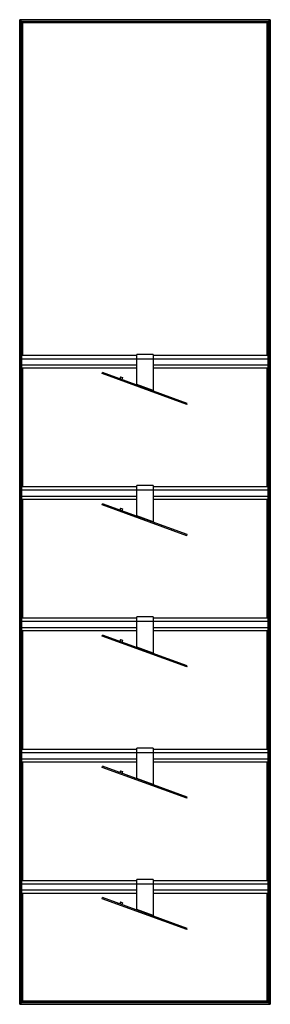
# Model space of a CAD drawing. Header units: millimetres. Extents: x -305 to 305, y -1200 to 1200.
import ezdxf

# ---------------------------------------------------------------- set-up
doc = ezdxf.new("R2010")
doc.units = ezdxf.units.MM

msp = doc.modelspace()

# ---------------------------------------------------------------- linework, layer by layer
at = {"color": 7, "linetype": 'Continuous', "lineweight": 25}
for p, q in [((304.9, 1200), (-304.9, 1200)), ((-297.4, 1192.5), (-304.9, 1200)), ((-304.9, -1200), (-304.9, 1200)), ((304.5, 1199.7), (-304.5, 1199.7)), ((-304.5, 1199.7), (-304.5, -1199.7)), ((303.7, 1198.8), (-303.7, 1198.8)), ((-303.7, -1198.8), (-303.7, 1198.8)), ((303.4, 1198.5), (-303.4, 1198.5)), ((-303.4, 1198.5), (-303.4, -1198.5)), ((299.6, 1194.8), (-299.6, 1194.8)), ((-299.6, 381.2), (-299.6, 1194.8)), ((299.3, 1194.4), (-299.3, 1194.4)), ((-299.3, 1194.4), (-299.3, 381.2)), ((298.5, 1193.6), (-298.5, 1193.6)), ((-298.5, 381.2), (-298.5, 1193.6)), ((298.1, 1193.2), (-298.1, 1193.2)), ((-298.1, 1193.2), (-298.1, 381.2)), ((297.4, 1192.5), (-297.4, 1192.5)), ((-297.4, 381.2), (-297.4, 1192.5)), ((297.4, 1192.5), (298.1, 1193.2)), ((297.4, 381.2), (297.4, 1192.5)), ((298.1, 381.2), (298.1, 1193.2)), ((299.3, 1194.4), (298.5, 1193.6)), ((298.5, 1193.6), (298.5, 381.2)), ((299.3, 381.2), (299.3, 1194.4)), ((299.6, 1194.8), (303.4, 1198.5)), ((299.6, 1194.8), (299.6, 381.2)), ((303.4, 1193.8), (299.6, 1193.8)), ((303.4, -1198.5), (303.4, 1198.5)), ((304.5, 1199.7), (303.7, 1198.8)), ((303.7, 1198.8), (303.7, -1198.8)), ((304.5, -1199.7), (304.5, 1199.7)), ((304.9, 1200), (304.9, -1200)), ((299.6, 1174.2), (303.4, 1174.2)), ((303.4, 1161.8), (299.6, 1161.8)), ((299.6, 1142.2), (303.4, 1142.2)), ((303.4, 1129.8), (299.6, 1129.8)), ((299.6, 1110.2), (303.4, 1110.2)), ((303.4, 1097.8), (299.6, 1097.8)), ((299.6, 1078.2), (303.4, 1078.2)), ((303.4, 1065.8), (299.6, 1065.8)), ((299.6, 1046.2), (303.4, 1046.2)), ((303.4, 1033.8), (299.6, 1033.8)), ((299.6, 1014.2), (303.4, 1014.2)), ((303.4, 1001.8), (299.6, 1001.8)), ((299.6, 982.2), (303.4, 982.2)), ((303.4, 969.8), (299.6, 969.8)), ((299.6, 950.2), (303.4, 950.2)), ((303.4, 937.8), (299.6, 937.8)), ((299.6, 918.2), (303.4, 918.2)), ((303.4, 905.8), (299.6, 905.8)), ((299.6, 886.2), (303.4, 886.2)), ((303.4, 873.8), (299.6, 873.8)), ((299.6, 854.2), (303.4, 854.2)), ((303.4, 841.8), (299.6, 841.8)), ((299.6, 822.2), (303.4, 822.2)), ((303.4, 809.8), (299.6, 809.8)), ((299.6, 790.2), (303.4, 790.2)), ((303.4, 777.8), (299.6, 777.8)), ((299.6, 758.2), (303.4, 758.2)), ((303.4, 745.8), (299.6, 745.8)), ((299.6, 726.2), (303.4, 726.2)), ((303.4, 713.8), (299.6, 713.8)), ((299.6, 694.2), (303.4, 694.2)), ((303.4, 681.8), (299.6, 681.8)), ((299.6, 662.2), (303.4, 662.2)), ((303.4, 649.8), (299.6, 649.8)), ((299.6, 630.2), (303.4, 630.2)), ((303.4, 617.8), (299.6, 617.8)), ((299.6, 598.2), (303.4, 598.2)), ((303.4, 585.8), (299.6, 585.8)), ((299.6, 566.2), (303.4, 566.2)), ((303.4, 553.8), (299.6, 553.8)), ((299.6, 534.2), (303.4, 534.2)), ((303.4, 521.8), (299.6, 521.8)), ((299.6, 502.2), (303.4, 502.2)), ((303.4, 489.8), (299.6, 489.8)), ((299.6, 470.2), (303.4, 470.2)), ((303.4, 457.8), (299.6, 457.8)), ((299.6, 438.2), (303.4, 438.2)), ((303.4, 425.8), (299.6, 425.8)), ((-300, 384.2), (-303, 384.2)), ((-303, 302.8), (-303, 384.2)), ((-300, 302.8), (-300, 384.2)), ((20, 384.3), (-20, 384.3)), ((-20, 310.7), (-20, 384.3)), ((20, 384.3), (20, 296.1)), ((299.6, 406.2), (303.4, 406.2)), ((303.4, 393.8), (299.6, 393.8)), ((303, 384.2), (300, 384.2)), ((300, 302.8), (300, 384.2)), ((303, 302.8), (303, 384.2)), ((-300, 375.2), (-303, 375.2)), ((-20, 381.2), (-300, 381.2)), ((-300, 373.7), (300, 373.7)), ((300, 381.2), (20, 381.2)), ((303, 375.2), (300, 375.2)), ((303, 374.2), (303.4, 374.2)), ((303.4, 361.8), (303, 361.8)), ((-300, 347.3), (-303, 347.3)), ((-300, 343.5), (-303, 343.5)), ((-300, 358.7), (-20, 358.7)), ((-300, 351.2), (-20, 351.2)), ((-299.6, 61.2), (-299.6, 351.2)), ((-299.3, 351.2), (-299.3, 61.2)), ((-298.5, 61.2), (-298.5, 351.2)), ((-298.1, 351.2), (-298.1, 61.2)), ((-297.4, 61.2), (-297.4, 351.2)), ((-104.6, 337.5), (-103.7, 340.1)), ((102.1, 262.3), (-104.6, 337.5)), ((103, 264.8), (-103.7, 340.1)), ((20, 358.7), (300, 358.7)), ((20, 351.2), (300, 351.2)), ((297.4, 61.2), (297.4, 351.2)), ((298.1, 61.2), (298.1, 351.2)), ((298.5, 351.2), (298.5, 61.2)), ((299.3, 61.2), (299.3, 351.2)), ((299.6, 351.2), (299.6, 61.2)), ((299.6, 342.2), (300, 342.2)), ((303, 347.3), (300, 347.3)), ((303, 343.5), (300, 343.5)), ((303, 342.2), (303.4, 342.2)), ((-66.1, 326.4), (-67, 323.8)), ((-59.7, 329.4), (-61.4, 324.7)), ((-59.7, 329.4), (-55, 327.7)), ((-55, 327.7), (-56.7, 323)), ((300, 329.8), (299.6, 329.8)), ((303.4, 329.8), (303, 329.8)), ((-300, 305.7), (-303, 305.7)), ((-300, 302.8), (-303, 302.8)), ((-20.1, 309.7), (-20, 310.7)), ((20, 296.1), (-20, 310.7)), ((299.6, 310.2), (300, 310.2)), ((303.4, 297.8), (299.6, 297.8)), ((303, 305.7), (300, 305.7)), ((303, 302.8), (300, 302.8)), ((303, 310.2), (303.4, 310.2)), ((64.5, 275.9), (65.5, 278.5)), ((102.1, 262.3), (103, 264.8)), ((299.6, 278.2), (303.4, 278.2)), ((303.4, 265.8), (299.6, 265.8)), ((299.6, 246.2), (303.4, 246.2)), ((303.4, 233.8), (299.6, 233.8)), ((299.6, 214.2), (303.4, 214.2)), ((303.4, 201.8), (299.6, 201.8)), ((299.6, 182.2), (303.4, 182.2)), ((303.4, 169.8), (299.6, 169.8)), ((299.6, 150.2), (303.4, 150.2)), ((303.4, 137.8), (299.6, 137.8)), ((299.6, 118.2), (303.4, 118.2)), ((303.4, 105.8), (299.6, 105.8)), ((299.6, 86.2), (303.4, 86.2)), ((303.4, 73.8), (299.6, 73.8)), ((-300, 64.2), (-303, 64.2)), ((-303, -17.2), (-303, 64.2)), ((-300, 55.2), (-303, 55.2)), ((-300, -17.2), (-300, 64.2)), ((-20, 61.2), (-300, 61.2)), ((-300, 53.7), (300, 53.7)), ((20, 64.3), (-20, 64.3)), ((-20, -9.3), (-20, 64.3)), ((20, 64.3), (20, -23.9)), ((300, 61.2), (20, 61.2)), ((303, 64.2), (300, 64.2)), ((300, -17.2), (300, 64.2)), ((303, 55.2), (300, 55.2)), ((303, -17.2), (303, 64.2)), ((303, 54.2), (303.4, 54.2)), ((-300, 27.3), (-303, 27.3)), ((-300, 38.7), (-20, 38.7)), ((-300, 31.2), (-20, 31.2)), ((-299.6, -258.8), (-299.6, 31.2)), ((-299.3, 31.2), (-299.3, -258.8)), ((-298.5, -258.8), (-298.5, 31.2)), ((-298.1, 31.2), (-298.1, -258.8)), ((-297.4, -258.8), (-297.4, 31.2)), ((20, 38.7), (300, 38.7)), ((20, 31.2), (300, 31.2)), ((297.4, -258.8), (297.4, 31.2)), ((298.1, -258.8), (298.1, 31.2)), ((298.5, 31.2), (298.5, -258.8)), ((299.3, -258.8), (299.3, 31.2)), ((299.6, 31.2), (299.6, -258.8)), ((303, 27.3), (300, 27.3)), ((303.4, 41.8), (303, 41.8)), ((-300, 23.5), (-303, 23.5)), ((-104.6, 17.5), (-103.7, 20.1)), ((102.1, -57.7), (-104.6, 17.5)), ((103, -55.2), (-103.7, 20.1)), ((-66.1, 6.4), (-67, 3.8)), ((-59.7, 9.4), (-61.4, 4.7)), ((-59.7, 9.4), (-55, 7.7)), ((-55, 7.7), (-56.7, 3)), ((299.6, 22.2), (300, 22.2)), ((300, 9.8), (299.6, 9.8)), ((303, 23.5), (300, 23.5)), ((303, 22.2), (303.4, 22.2)), ((303.4, 9.8), (303, 9.8)), ((-303.4, -9.8), (-303, -9.8)), ((-299.6, -22.2), (-303.4, -22.2)), ((-300, -14.3), (-303, -14.3)), ((-300, -17.2), (-303, -17.2)), ((-300, -9.8), (-299.6, -9.8)), ((-20.1, -10.3), (-20, -9.3)), ((20, -23.9), (-20, -9.3)), ((303, -14.3), (300, -14.3)), ((303, -17.2), (300, -17.2)), ((-303.4, -41.8), (-299.6, -41.8)), ((64.5, -44.1), (65.5, -41.5)), ((-299.6, -54.2), (-303.4, -54.2)), ((102.1, -57.7), (103, -55.2)), ((-303.4, -73.8), (-299.6, -73.8)), ((-299.6, -86.2), (-303.4, -86.2)), ((-303.4, -105.8), (-299.6, -105.8)), ((-299.6, -118.2), (-303.4, -118.2)), ((-303.4, -137.8), (-299.6, -137.8)), ((-299.6, -150.2), (-303.4, -150.2)), ((-303.4, -169.8), (-299.6, -169.8)), ((-299.6, -182.2), (-303.4, -182.2)), ((-303.4, -201.8), (-299.6, -201.8)), ((-299.6, -214.2), (-303.4, -214.2)), ((-303.4, -233.8), (-299.6, -233.8)), ((-299.6, -246.2), (-303.4, -246.2)), ((-300, -255.8), (-303, -255.8)), ((-303, -337.2), (-303, -255.8)), ((-300, -337.2), (-300, -255.8)), ((-20, -258.8), (-300, -258.8)), ((20, -255.7), (-20, -255.7)), ((-20, -329.3), (-20, -255.7)), ((20, -255.7), (20, -343.9)), ((300, -258.8), (20, -258.8)), ((303, -255.8), (300, -255.8)), ((300, -337.2), (300, -255.8)), ((303, -337.2), (303, -255.8)), ((-303.4, -265.8), (-303, -265.8)), ((-303, -278.2), (-303.4, -278.2)), ((-300, -264.8), (-303, -264.8)), ((-300, -266.3), (300, -266.3)), ((-300, -281.3), (-20, -281.3)), ((20, -281.3), (300, -281.3)), ((303, -264.8), (300, -264.8)), ((-303.4, -297.8), (-303, -297.8)), ((-303, -310.2), (-303.4, -310.2)), ((-300, -292.7), (-303, -292.7)), ((-300, -296.5), (-303, -296.5)), ((-300, -288.8), (-20, -288.8)), ((-300, -297.8), (-299.6, -297.8)), ((-299.6, -310.2), (-300, -310.2)), ((-299.6, -578.8), (-299.6, -288.8)), ((-299.3, -288.8), (-299.3, -578.8)), ((-298.5, -578.8), (-298.5, -288.8)), ((-298.1, -288.8), (-298.1, -578.8)), ((-297.4, -578.8), (-297.4, -288.8)), ((-104.6, -302.5), (-103.7, -299.9)), ((102.1, -377.7), (-104.6, -302.5)), ((103, -375.2), (-103.7, -299.9)), ((-59.7, -310.6), (-61.4, -315.3)), ((-59.7, -310.6), (-55, -312.3)), ((20, -288.8), (300, -288.8)), ((297.4, -578.8), (297.4, -288.8)), ((298.1, -578.8), (298.1, -288.8)), ((298.5, -288.8), (298.5, -578.8)), ((299.3, -578.8), (299.3, -288.8)), ((299.6, -288.8), (299.6, -578.8)), ((303, -292.7), (300, -292.7)), ((303, -296.5), (300, -296.5)), ((-303.4, -329.8), (-303, -329.8)), ((-300, -334.3), (-303, -334.3)), ((-300, -329.8), (-299.6, -329.8)), ((-66.1, -313.6), (-67, -316.2)), ((-55, -312.3), (-56.7, -317)), ((-20.1, -330.3), (-20, -329.3)), ((20, -343.9), (-20, -329.3)), ((303, -334.3), (300, -334.3)), ((-299.6, -342.2), (-303.4, -342.2)), ((-300, -337.2), (-303, -337.2)), ((303, -337.2), (300, -337.2)), ((-303.4, -361.8), (-299.6, -361.8)), ((-299.6, -374.2), (-303.4, -374.2)), ((64.5, -364.1), (65.5, -361.5)), ((102.1, -377.7), (103, -375.2)), ((-303.4, -393.8), (-299.6, -393.8)), ((-299.6, -406.2), (-303.4, -406.2)), ((-303.4, -425.8), (-299.6, -425.8)), ((-299.6, -438.2), (-303.4, -438.2)), ((-303.4, -457.8), (-299.6, -457.8)), ((-299.6, -470.2), (-303.4, -470.2)), ((-303.4, -489.8), (-299.6, -489.8)), ((-299.6, -502.2), (-303.4, -502.2)), ((-303.4, -521.8), (-299.6, -521.8)), ((-299.6, -534.2), (-303.4, -534.2)), ((-303.4, -553.8), (-299.6, -553.8)), ((-299.6, -566.2), (-303.4, -566.2)), ((-300, -575.8), (-303, -575.8)), ((-303, -657.2), (-303, -575.8)), ((-300, -657.2), (-300, -575.8)), ((20, -575.7), (-20, -575.7)), ((-20, -649.3), (-20, -575.7)), ((20, -575.7), (20, -663.9)), ((303, -575.8), (300, -575.8)), ((300, -657.2), (300, -575.8)), ((303, -657.2), (303, -575.8)), ((-303.4, -585.8), (-303, -585.8)), ((-303, -598.2), (-303.4, -598.2)), ((-300, -584.8), (-303, -584.8)), ((-20, -578.8), (-300, -578.8)), ((-300, -586.3), (300, -586.3)), ((300, -578.8), (20, -578.8)), ((303, -584.8), (300, -584.8)), ((-303.4, -617.8), (-303, -617.8)), ((-300, -612.7), (-303, -612.7)), ((-300, -616.5), (-303, -616.5)), ((-300, -601.3), (-20, -601.3)), ((-300, -608.8), (-20, -608.8)), ((-300, -617.8), (-299.6, -617.8)), ((-299.6, -898.8), (-299.6, -608.8)), ((-299.3, -608.8), (-299.3, -898.8)), ((-298.5, -898.8), (-298.5, -608.8)), ((-298.1, -608.8), (-298.1, -898.8)), ((-297.4, -898.8), (-297.4, -608.8)), ((-104.6, -622.5), (-103.7, -619.9)), ((102.1, -697.7), (-104.6, -622.5)), ((103, -695.2), (-103.7, -619.9)), ((20, -601.3), (300, -601.3)), ((20, -608.8), (300, -608.8)), ((297.4, -898.8), (297.4, -608.8)), ((298.1, -898.8), (298.1, -608.8)), ((298.5, -608.8), (298.5, -898.8)), ((299.3, -898.8), (299.3, -608.8)), ((299.6, -608.8), (299.6, -898.8)), ((303, -612.7), (300, -612.7)), ((303, -616.5), (300, -616.5)), ((-303, -630.2), (-303.4, -630.2)), ((-299.6, -630.2), (-300, -630.2)), ((-66.1, -633.6), (-67, -636.2)), ((-59.7, -630.6), (-61.4, -635.3)), ((-59.7, -630.6), (-55, -632.3)), ((-55, -632.3), (-56.7, -637)), ((-303.4, -649.8), (-303, -649.8)), ((-299.6, -662.2), (-303.4, -662.2)), ((-300, -654.3), (-303, -654.3)), ((-300, -657.2), (-303, -657.2)), ((-300, -649.8), (-299.6, -649.8)), ((-20.1, -650.3), (-20, -649.3)), ((20, -663.9), (-20, -649.3)), ((303, -654.3), (300, -654.3)), ((303, -657.2), (300, -657.2)), ((-303.4, -681.8), (-299.6, -681.8)), ((-299.6, -694.2), (-303.4, -694.2)), ((64.5, -684.1), (65.5, -681.5)), ((102.1, -697.7), (103, -695.2)), ((-303.4, -713.8), (-299.6, -713.8)), ((-299.6, -726.2), (-303.4, -726.2)), ((-303.4, -745.8), (-299.6, -745.8)), ((-299.6, -758.2), (-303.4, -758.2)), ((-303.4, -777.8), (-299.6, -777.8)), ((-299.6, -790.2), (-303.4, -790.2)), ((-303.4, -809.8), (-299.6, -809.8)), ((-299.6, -822.2), (-303.4, -822.2)), ((-303.4, -841.8), (-299.6, -841.8)), ((-299.6, -854.2), (-303.4, -854.2)), ((-303.4, -873.8), (-299.6, -873.8)), ((-299.6, -886.2), (-303.4, -886.2)), ((-303.4, -905.8), (-303, -905.8)), ((-300, -895.8), (-303, -895.8)), ((-303, -977.2), (-303, -895.8)), ((-300, -904.8), (-303, -904.8)), ((-300, -977.2), (-300, -895.8)), ((-20, -898.8), (-300, -898.8)), ((-300, -906.3), (300, -906.3)), ((20, -895.7), (-20, -895.7)), ((-20, -969.3), (-20, -895.7)), ((20, -895.7), (20, -983.9)), ((300, -898.8), (20, -898.8)), ((303, -895.8), (300, -895.8)), ((300, -977.2), (300, -895.8)), ((303, -904.8), (300, -904.8)), ((303, -977.2), (303, -895.8)), ((-303, -918.2), (-303.4, -918.2)), ((-300, -932.7), (-303, -932.7)), ((-300, -921.3), (-20, -921.3)), ((-300, -928.8), (-20, -928.8)), ((-299.6, -1194.8), (-299.6, -928.8)), ((-299.3, -928.8), (-299.3, -1194.4)), ((-298.5, -1193.6), (-298.5, -928.8)), ((-298.1, -928.8), (-298.1, -1193.2)), ((-297.4, -1192.5), (-297.4, -928.8)), ((20, -921.3), (300, -921.3)), ((20, -928.8), (300, -928.8)), ((297.4, -1192.5), (297.4, -928.8)), ((298.1, -1193.2), (298.1, -928.8)), ((298.5, -928.8), (298.5, -1193.6)), ((299.3, -1194.4), (299.3, -928.8)), ((299.6, -928.8), (299.6, -1194.8)), ((303, -932.7), (300, -932.7)), ((-303.4, -937.8), (-303, -937.8)), ((-303, -950.2), (-303.4, -950.2)), ((-300, -936.5), (-303, -936.5)), ((-300, -937.8), (-299.6, -937.8)), ((-299.6, -950.2), (-300, -950.2)), ((-104.6, -942.5), (-103.7, -939.9)), ((102.1, -1017.7), (-104.6, -942.5)), ((103, -1015.2), (-103.7, -939.9)), ((-66.1, -953.6), (-67, -956.2)), ((-59.7, -950.6), (-61.4, -955.3)), ((-59.7, -950.6), (-55, -952.3)), ((-55, -952.3), (-56.7, -957)), ((303, -936.5), (300, -936.5)), ((-303.4, -969.8), (-303, -969.8)), ((-299.6, -982.2), (-303.4, -982.2)), ((-300, -974.3), (-303, -974.3)), ((-300, -977.2), (-303, -977.2)), ((-300, -969.8), (-299.6, -969.8)), ((-20.1, -970.3), (-20, -969.3)), ((20, -983.9), (-20, -969.3)), ((303, -974.3), (300, -974.3)), ((303, -977.2), (300, -977.2)), ((-303.4, -1001.8), (-299.6, -1001.8)), ((64.5, -1004.1), (65.5, -1001.5)), ((-299.6, -1014.2), (-303.4, -1014.2)), ((102.1, -1017.7), (103, -1015.2)), ((-303.4, -1033.8), (-299.6, -1033.8)), ((-299.6, -1046.2), (-303.4, -1046.2)), ((-303.4, -1065.8), (-299.6, -1065.8)), ((-299.6, -1078.2), (-303.4, -1078.2)), ((-303.4, -1097.8), (-299.6, -1097.8)), ((-299.6, -1110.2), (-303.4, -1110.2)), ((-303.4, -1129.8), (-299.6, -1129.8)), ((-299.6, -1142.2), (-303.4, -1142.2)), ((-303.4, -1161.8), (-299.6, -1161.8)), ((-299.6, -1174.2), (-303.4, -1174.2)), ((-304.9, -1200), (304.9, -1200)), ((-304.5, -1199.7), (-303.7, -1198.8)), ((-304.5, -1199.7), (304.5, -1199.7)), ((-303.7, -1198.8), (303.7, -1198.8)), ((-303.4, -1193.8), (-299.6, -1193.8)), ((-299.6, -1194.8), (-303.4, -1198.5)), ((-303.4, -1198.5), (303.4, -1198.5)), ((-299.6, -1194.8), (299.6, -1194.8)), ((-299.3, -1194.4), (-298.5, -1193.6)), ((-299.3, -1194.4), (299.3, -1194.4)), ((-298.5, -1193.6), (298.5, -1193.6)), ((-297.4, -1192.5), (-298.1, -1193.2)), ((-298.1, -1193.2), (298.1, -1193.2)), ((297.4, -1192.5), (-297.4, -1192.5)), ((297.4, -1192.5), (304.9, -1200))]:
    msp.add_line(p, q, dxfattribs=at)
for points in [[(-304.5, 1199.7), (-304.6, 1199.7), (-304.6, 1199.7), (-304.7, 1199.8), (-304.7, 1199.9), (-304.8, 1199.9), (-304.8, 1200), (-304.9, 1200), (-304.9, 1200), (-304.9, 1200)], [(304.5, 1199.7), (304.6, 1199.7), (304.6, 1199.7), (304.7, 1199.8), (304.7, 1199.9), (304.8, 1199.9), (304.8, 1200), (304.9, 1200), (304.9, 1200), (304.9, 1200)], [(304.5, 1199.7), (304.6, 1199.7), (304.6, 1199.7), (304.7, 1199.8), (304.7, 1199.9), (304.8, 1199.9), (304.8, 1200), (304.9, 1200), (304.9, 1200), (304.9, 1200)], [(-303.4, 1198.5), (-303.4, 1198.5), (-303.4, 1198.5), (-303.4, 1198.5), (-303.4, 1198.6), (-303.5, 1198.6), (-303.6, 1198.7), (-303.6, 1198.8), (-303.7, 1198.8), (-303.7, 1198.8)], [(-299.3, 1194.4), (-299.3, 1194.4), (-299.4, 1194.5), (-299.4, 1194.6), (-299.5, 1194.6), (-299.6, 1194.7), (-299.6, 1194.7), (-299.6, 1194.7), (-299.6, 1194.8), (-299.6, 1194.8)], [(-298.1, 1193.2), (-298.1, 1193.2), (-298.1, 1193.3), (-298.2, 1193.3), (-298.2, 1193.3), (-298.3, 1193.4), (-298.3, 1193.4), (-298.4, 1193.5), (-298.4, 1193.6), (-298.5, 1193.6)], [(298.1, 1193.2), (298.1, 1193.2), (298.1, 1193.3), (298.2, 1193.3), (298.2, 1193.3), (298.3, 1193.4), (298.3, 1193.4), (298.4, 1193.5), (298.4, 1193.6), (298.5, 1193.6)], [(298.1, 1193.2), (298.1, 1193.2), (298.1, 1193.3), (298.2, 1193.3), (298.2, 1193.3), (298.3, 1193.4), (298.3, 1193.4), (298.4, 1193.5), (298.4, 1193.6), (298.5, 1193.6)], [(299.3, 1194.4), (299.3, 1194.4), (299.4, 1194.5), (299.4, 1194.6), (299.5, 1194.6), (299.6, 1194.7), (299.6, 1194.7), (299.6, 1194.7), (299.6, 1194.8), (299.6, 1194.8)], [(299.3, 1194.4), (299.3, 1194.4), (299.4, 1194.5), (299.4, 1194.6), (299.5, 1194.6), (299.6, 1194.7), (299.6, 1194.7), (299.6, 1194.7), (299.6, 1194.8), (299.6, 1194.8)], [(303.4, 1198.5), (303.4, 1198.5), (303.4, 1198.5), (303.4, 1198.5), (303.4, 1198.6), (303.5, 1198.6), (303.6, 1198.7), (303.6, 1198.8), (303.7, 1198.8), (303.7, 1198.8)], [(303.4, 1198.5), (303.4, 1198.5), (303.4, 1198.5), (303.4, 1198.5), (303.4, 1198.6), (303.5, 1198.6), (303.6, 1198.7), (303.6, 1198.8), (303.7, 1198.8), (303.7, 1198.8)], [(-304.5, -1199.7), (-304.6, -1199.7), (-304.6, -1199.7), (-304.7, -1199.8), (-304.7, -1199.9), (-304.8, -1199.9), (-304.8, -1200), (-304.9, -1200), (-304.9, -1200), (-304.9, -1200)], [(-304.5, -1199.7), (-304.6, -1199.7), (-304.6, -1199.7), (-304.7, -1199.8), (-304.7, -1199.9), (-304.8, -1199.9), (-304.8, -1200), (-304.9, -1200), (-304.9, -1200), (-304.9, -1200)], [(-303.4, -1198.5), (-303.4, -1198.5), (-303.4, -1198.5), (-303.4, -1198.5), (-303.4, -1198.6), (-303.5, -1198.6), (-303.6, -1198.7), (-303.6, -1198.8), (-303.7, -1198.8), (-303.7, -1198.8)], [(-303.4, -1198.5), (-303.4, -1198.5), (-303.4, -1198.5), (-303.4, -1198.5), (-303.4, -1198.6), (-303.5, -1198.6), (-303.6, -1198.7), (-303.6, -1198.8), (-303.7, -1198.8), (-303.7, -1198.8)], [(-299.3, -1194.4), (-299.3, -1194.4), (-299.4, -1194.5), (-299.4, -1194.6), (-299.5, -1194.6), (-299.6, -1194.7), (-299.6, -1194.7), (-299.6, -1194.7), (-299.6, -1194.8), (-299.6, -1194.8)], [(-299.3, -1194.4), (-299.3, -1194.4), (-299.4, -1194.5), (-299.4, -1194.6), (-299.5, -1194.6), (-299.6, -1194.7), (-299.6, -1194.7), (-299.6, -1194.7), (-299.6, -1194.8), (-299.6, -1194.8)], [(-298.1, -1193.2), (-298.1, -1193.2), (-298.1, -1193.3), (-298.2, -1193.3), (-298.2, -1193.3), (-298.3, -1193.4), (-298.3, -1193.4), (-298.4, -1193.5), (-298.4, -1193.6), (-298.5, -1193.6)], [(-298.1, -1193.2), (-298.1, -1193.2), (-298.1, -1193.3), (-298.2, -1193.3), (-298.2, -1193.3), (-298.3, -1193.4), (-298.3, -1193.4), (-298.4, -1193.5), (-298.4, -1193.6), (-298.5, -1193.6)], [(298.1, -1193.2), (298.1, -1193.2), (298.1, -1193.3), (298.2, -1193.3), (298.2, -1193.3), (298.3, -1193.4), (298.3, -1193.4), (298.4, -1193.5), (298.4, -1193.6), (298.5, -1193.6)], [(299.3, -1194.4), (299.3, -1194.4), (299.4, -1194.5), (299.4, -1194.6), (299.5, -1194.6), (299.6, -1194.7), (299.6, -1194.7), (299.6, -1194.7), (299.6, -1194.8), (299.6, -1194.8)], [(303.4, -1198.5), (303.4, -1198.5), (303.4, -1198.5), (303.4, -1198.5), (303.4, -1198.6), (303.5, -1198.6), (303.6, -1198.7), (303.6, -1198.8), (303.7, -1198.8), (303.7, -1198.8)], [(304.5, -1199.7), (304.6, -1199.7), (304.6, -1199.7), (304.7, -1199.8), (304.7, -1199.9), (304.8, -1199.9), (304.8, -1200), (304.9, -1200), (304.9, -1200), (304.9, -1200)]]:
    msp.add_open_spline(points, degree=3, knots=[0, 0, 0, 0, 0.25, 0.25, 0.5, 0.5, 0.75, 0.75, 1, 1, 1, 1], dxfattribs=at)
for points in [[(-19.1, 309.3), (-19.2, 309.3), (-19.4, 309.4), (-19.6, 309.8), (-19.8, 310.2), (-19.9, 310.5), (-20, 310.7)], [(20, 296.1), (20, 296), (19.9, 295.8), (19.8, 295.4), (19.7, 295.2), (19.7, 295.2), (19.7, 295.2)], [(-19.1, -10.7), (-19.2, -10.7), (-19.4, -10.6), (-19.6, -10.2), (-19.8, -9.8), (-19.9, -9.5), (-20, -9.3)], [(20, -23.9), (20, -24), (19.9, -24.2), (19.8, -24.6), (19.7, -24.8), (19.7, -24.8), (19.7, -24.8)], [(-19.1, -330.7), (-19.2, -330.7), (-19.4, -330.6), (-19.6, -330.2), (-19.8, -329.8), (-19.9, -329.5), (-20, -329.3)], [(20, -343.9), (20, -344), (19.9, -344.2), (19.8, -344.6), (19.7, -344.8), (19.7, -344.8), (19.7, -344.8)], [(-19.1, -650.7), (-19.2, -650.7), (-19.4, -650.6), (-19.6, -650.2), (-19.8, -649.8), (-19.9, -649.5), (-20, -649.3)], [(20, -663.9), (20, -664), (19.9, -664.2), (19.8, -664.6), (19.7, -664.8), (19.7, -664.8), (19.7, -664.8)], [(-19.1, -970.7), (-19.2, -970.7), (-19.4, -970.6), (-19.6, -970.2), (-19.8, -969.8), (-19.9, -969.5), (-20, -969.3)], [(20, -983.9), (20, -984), (19.9, -984.2), (19.8, -984.6), (19.7, -984.8), (19.7, -984.8), (19.7, -984.8)]]:
    msp.add_open_spline(points, degree=3, dxfattribs=at)

doc.saveas('drawing.dxf')
